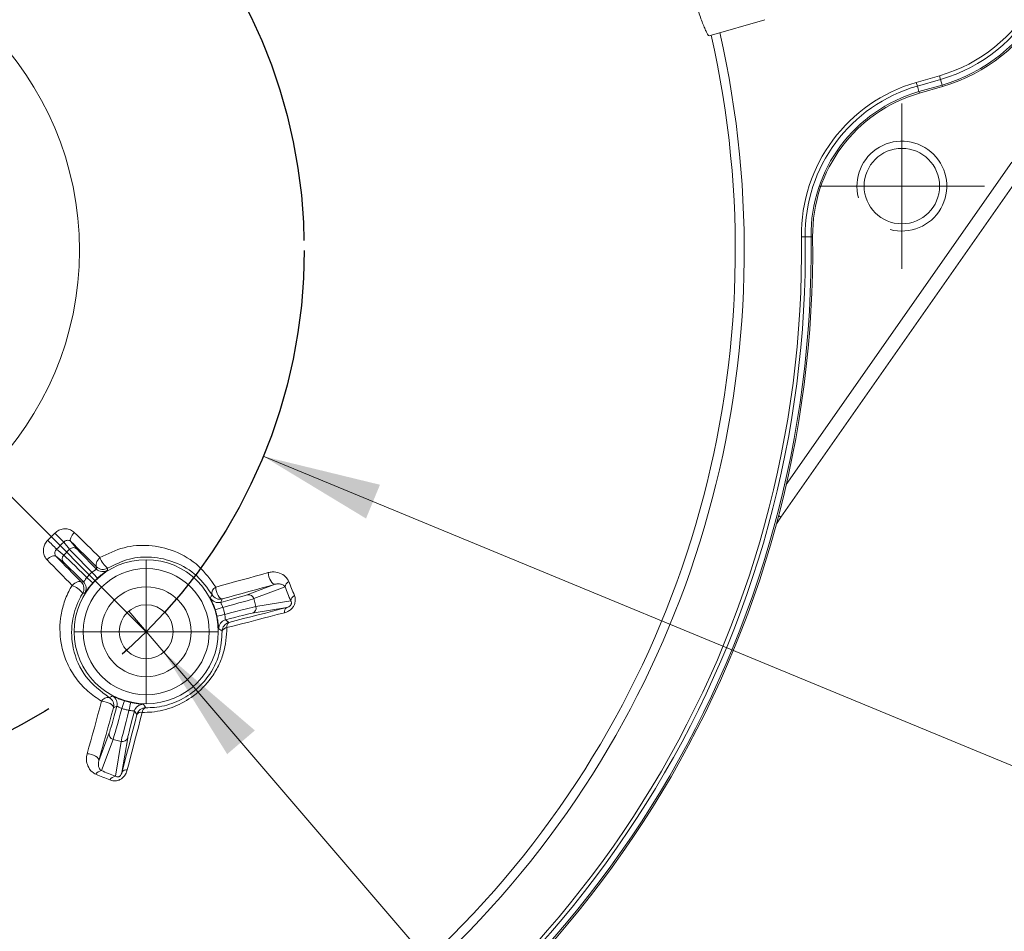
# Model space of a CAD drawing. Header units: millimetres. Extents: x 15 to 415, y 5 to 292.
# Tile 11 of 25: x 87 to 114, y 208 to 233. Entities that reach past the tile are written whole.
import ezdxf

# ---------------------------------------------------------------- set-up
doc = ezdxf.new("R2010")
doc.units = ezdxf.units.MM
doc.linetypes.add('CENTERX2', pattern=[20.32, 12.7, -2.54, 2.54, -2.54])
doc.styles.add('SLDTEXTSTYLE1', font='TXT', dxfattribs={"width": 0.75})
doc.dimstyles.new('SLDDIMSTYLE0', dxfattribs={"dimtxt": 3.5, "dimasz": 3.302, "dimexe": 0, "dimexo": 0.0625, "dimgap": 0.875, "dimtad": 0, "dimtih": 1, "dimtoh": 1, "dimdec": 4, "dimlfac": 2, "dimzin": 12, "dimdsep": 46, "dimtxsty": 'SLDTEXTSTYLE1', "dimsah": 1, "dimcen": 0.09, "dimazin": 3, "dimtfac": 1, "dimtofl": 0, "dimtmove": 0, "dimatfit": 3, "dimfxl": 0, "dimfrac": 2, "dimtolj": 1, "dimtzin": 12, "dimarcsym": 0})
doc.dimstyles.new('SLDDIMSTYLE1', dxfattribs={"dimtxt": 3.5, "dimasz": 3.302, "dimexe": 0, "dimexo": 0.0625, "dimgap": 0.875, "dimtad": 0, "dimtih": 1, "dimtoh": 1, "dimlfac": 2, "dimrnd": 1e-09, "dimzin": 12, "dimdsep": 46, "dimtxsty": 'SLDTEXTSTYLE1', "dimblk1": 'NONE', "dimsah": 1, "dimcen": 0, "dimadec": 0, "dimazin": 3, "dimtfac": 1, "dimtmove": 0, "dimatfit": 3, "dimldrblk": 'NONE', "dimfxl": 0, "dimfrac": 2, "dimtolj": 1, "dimtzin": 12, "dimarcsym": 0})
doc.dimstyles.new('SLDDIMSTYLE2', dxfattribs={"dimtxt": 3.5, "dimasz": 3.302, "dimexe": 0, "dimexo": 0.0625, "dimgap": 0.875, "dimtad": 0, "dimtih": 1, "dimtoh": 1, "dimlfac": 2, "dimrnd": 1e-09, "dimzin": 12, "dimdsep": 46, "dimtxsty": 'SLDTEXTSTYLE1', "dimsah": 1, "dimcen": 0, "dimadec": 0, "dimazin": 3, "dimtfac": 1, "dimtofl": 0, "dimtmove": 0, "dimatfit": 3, "dimfxl": 0, "dimfrac": 2, "dimtolj": 1, "dimtzin": 12, "dimarcsym": 0})

# ---------------------------------------------------------------- blocks, each defined once
blk = doc.blocks.new('_D')
at = {"color": 7, "linetype": 'Continuous', "lineweight": 0}
for p, q in [((79.888, 227.865), (79.888, 265.51)), ((91.202, 238.178), (107.215, 254.191))]:
    blk.add_line(p, q, dxfattribs=at)
for start, end in [(74.4106, 90), (45, 62.8886)]:
    blk.add_arc((79.888, 226.865), 37.645, start, end, dxfattribs=at)
for points in [[(79.888, 264.51), (83.165, 263.858), (83.209, 264.873)], [(106.507, 253.484), (104.416, 256.089), (103.73, 255.34)]]:
    blk.add_solid(points, dxfattribs=at)
at = {"color": 7, "linetype": 'Continuous', "lineweight": 0, "insert": (90.005, 263.687), "char_height": 3.5, "attachment_point": 1, "style": 'SLDTEXTSTYLE1'}
blk.add_mtext('45°', dxfattribs=at)
blk = doc.blocks.new('_D_1')
at = {"color": 7, "linetype": 'Continuous', "lineweight": 0}
for p, q in [((90.007, 216.827), (90.983, 215.689)), ((90.983, 215.689), (108.361, 195.426)), ((108.361, 195.426), (126.384, 195.426))]:
    blk.add_line(p, q, dxfattribs=at)
blk.add_solid([(90.983, 215.689), (92.747, 212.852), (93.518, 213.513)], dxfattribs=at)
at = {"color": 7, "linetype": 'Continuous', "lineweight": 0, "char_height": 3.5, "attachment_point": 1, "style": 'SLDTEXTSTYLE1'}
for s, insert in [('(x4) M', (109.949, 199.938)), ('3', (123.798, 199.938))]:
    blk.add_mtext(s, dxfattribs=dict(at, insert=insert))
blk = doc.blocks.new('_NONE')
blk = doc.blocks.new('_D_2')
at = {"color": 7, "linetype": 'Continuous', "lineweight": 0}
for p, q in [((93.752, 221.137), (115.135, 212.303)), ((115.135, 212.303), (127.173, 212.303))]:
    blk.add_line(p, q, dxfattribs=at)
blk.add_solid([(93.752, 221.137), (96.61, 219.407), (96.998, 220.346)], dxfattribs=at)
at = {"color": 7, "linetype": 'Continuous', "lineweight": 0, "char_height": 3.5, "attachment_point": 1, "style": 'SLDTEXTSTYLE1'}
for s, insert in [('%%c', (116.723, 216.815)), ('60', (122.001, 216.868))]:
    blk.add_mtext(s, dxfattribs=dict(at, insert=insert))
blk = doc.blocks.new('SW_CENTERMARKSYMBOL_5')
at = {"color": 0, "linetype": 'Continuous', "lineweight": 0}
for p, q in [((0, 1.25), (0, 2)), ((0, 0), (0, 1.25)), ((-1.25, 0), (-2, 0)), ((0, 0), (-1.25, 0)), ((0, 0), (0, -1.25)), ((0, 0), (1.25, 0)), ((1.25, 0), (2, 0)), ((0, -1.25), (0, -2))]:
    blk.add_line(p, q, dxfattribs=at)
blk = doc.blocks.new('SW_CENTERMARKSYMBOL_10')
at = {"color": 0, "linetype": 'Continuous', "lineweight": 0}
for p, q in [((0, 1.25), (0, 2.3)), ((0, 0), (0, 1.25)), ((-1.25, 0), (-2.3, 0)), ((0, 0), (-1.25, 0)), ((0, 0), (0, -1.25)), ((0, 0), (1.25, 0)), ((1.25, 0), (2.3, 0)), ((0, -1.25), (0, -2.3))]:
    blk.add_line(p, q, dxfattribs=at)

msp = doc.modelspace()

# ---------------------------------------------------------------- linework, layer by layer
at = {"color": 7, "linetype": 'Continuous', "lineweight": 15}
for p, q in [((106.153758, 232.83577), (107.704573, 233.28046)), ((111.919354, 231.536796), (112.565293, 231.722016)), ((111.948589, 231.434839), (111.919354, 231.536796)), ((112.594528, 231.620059), (111.948589, 231.434839)), ((112.594528, 231.620059), (112.565293, 231.722016)), ((112.639218, 231.464207), (112.594528, 231.620059)), ((111.993279, 231.278987), (111.948589, 231.434839)), ((111.993279, 231.278987), (112.639218, 231.464207)), ((112.005389, 231.236755), (111.993279, 231.278987)), ((112.651328, 231.421975), (112.005389, 231.236755)), ((112.651328, 231.421975), (112.639218, 231.464207)), ((108.301956, 220.354244), (114.576583, 229.31534)), ((114.904244, 229.08591), (108.152245, 219.443055)), ((108.829797, 227.239783), (108.72374, 227.238409)), ((108.991916, 227.241884), (108.829797, 227.239783)), ((109.035846, 227.242453), (108.991916, 227.241884)), ((108.152245, 219.443055), (108.029403, 219.262057)), ((88.362851, 218.552592), (88.199753, 218.751529)), ((88.397023, 218.769267), (88.573356, 218.554187)), ((88.198825, 218.179657), (87.983745, 218.35599)), ((88.001484, 218.553259), (88.200421, 218.390161)), ((88.200421, 218.390161), (88.362851, 218.552592)), ((89.108201, 218.002072), (89.115343, 218.063461)), ((88.689551, 217.637669), (88.750941, 217.644812)), ((93.307033, 217.285802), (94.083249, 217.57839)), ((94.357989, 217.5069), (93.488537, 217.179169)), ((92.608482, 217.170009), (92.567785, 217.075079)), ((93.488537, 217.179169), (93.547991, 216.957284)), ((93.547991, 216.957284), (94.515466, 217.116522)), ((94.406633, 216.932605), (93.44412, 216.774184)), ((89.174623, 212.669763), (89.46721, 213.44598)), ((89.573844, 213.264475), (89.246113, 212.395023)), ((89.795728, 213.205022), (89.573844, 213.264475)), ((89.636491, 212.237547), (89.795728, 213.205022)), ((89.978828, 213.308892), (89.820408, 212.34638))]:
    msp.add_line(p, q, dxfattribs=at)
at = {"color": 7, "linetype": 'CENTERX2'}
msp.add_line((90.494895, 216.258117), (79.888294, 226.864719), dxfattribs=at)
at = {"color": 8, "linetype": 'Continuous', "lineweight": 15}
msp.add_line((108.089254, 219.487162), (108.152245, 219.443055), dxfattribs=at)
at = {"color": 7, "linetype": 'Continuous', "lineweight": 15, "flags": 128}
for points in [[(88.494089, 219.018666), (88.462363, 218.983107), (88.434727, 218.946187), (88.412195, 218.909261), (88.395594, 218.873684), (88.385535, 218.840762), (88.382386, 218.811705), (88.386262, 218.787578), (88.397023, 218.769267)], [(88.494089, 219.018666), (88.583824, 218.930425), (88.673343, 218.842416), (88.762646, 218.754639), (88.851729, 218.667098), (88.940591, 218.579795), (89.029228, 218.492731), (89.117638, 218.405911), (89.20582, 218.319335)], [(89.115343, 218.063461), (89.026345, 218.150839), (88.937116, 218.238463), (88.847658, 218.326333), (88.757974, 218.414444), (88.668066, 218.502796), (88.577937, 218.591385), (88.487588, 218.68021), (88.397023, 218.769267)], [(87.983745, 218.35599), (87.965435, 218.36675), (87.941308, 218.370627), (87.91225, 218.367478), (87.879329, 218.357418), (87.843752, 218.340818), (87.806825, 218.318286), (87.769905, 218.29065), (87.734347, 218.258923)], [(87.983745, 218.35599), (88.072803, 218.265424), (88.161627, 218.175076), (88.250217, 218.084946), (88.338568, 217.995038), (88.42668, 217.905354), (88.514549, 217.815896), (88.602174, 217.726667), (88.689551, 217.637669)], [(88.433678, 217.547193), (88.347102, 217.635374), (88.260281, 217.723785), (88.173218, 217.812422), (88.085915, 217.901283), (87.998374, 217.990366), (87.910597, 218.079669), (87.822587, 218.169189), (87.734347, 218.258923)], [(89.20582, 218.319335), (89.174259, 218.283614), (89.147024, 218.246299), (89.125115, 218.208761), (89.109336, 218.172377), (89.100265, 218.138484), (89.098237, 218.108325), (89.103325, 218.083008), (89.115343, 218.063461)], [(92.427682, 217.498181), (92.61297, 217.549361), (92.797534, 217.600378), (92.981359, 217.651226), (93.164431, 217.701903), (93.346737, 217.752404), (93.528263, 217.802725), (93.708995, 217.852864), (93.888919, 217.902815)], [(93.888919, 217.902815), (93.895163, 217.842936), (93.909289, 217.781581), (93.930397, 217.722669), (93.957137, 217.669966), (93.9878, 217.626837), (94.020429, 217.596039), (94.052937, 217.579538), (94.083249, 217.57839)], [(88.689551, 217.637669), (88.670005, 217.649687), (88.644688, 217.654776), (88.614529, 217.652747), (88.580635, 217.643677), (88.544252, 217.627897), (88.506714, 217.605988), (88.469399, 217.578753), (88.433678, 217.547193)], [(94.083249, 217.57839), (93.901659, 217.527976), (93.719254, 217.477373), (93.536047, 217.426586), (93.352053, 217.375617), (93.167286, 217.324471), (92.981759, 217.273152), (92.795486, 217.221663), (92.608482, 217.170009)], [(92.427682, 217.498181), (92.43516, 217.438643), (92.449578, 217.377369), (92.470015, 217.318272), (92.495165, 217.265129), (92.523422, 217.221333), (92.55298, 217.189684), (92.58195, 217.172204), (92.608482, 217.170009)], [(94.337538, 216.784496), (94.141357, 216.733959), (93.944111, 216.6831), (93.745819, 216.631925), (93.546501, 216.580437), (93.346177, 216.528643), (93.144868, 216.476547), (92.942592, 216.424155), (92.739372, 216.371471)], [(92.793668, 216.515756), (92.998771, 216.568927), (93.202919, 216.621805), (93.406092, 216.674383), (93.608271, 216.726657), (93.809434, 216.778621), (94.009562, 216.830271), (94.208635, 216.8816), (94.406633, 216.932605)], [(92.698552, 216.587053), (92.779322, 216.52666), (92.793668, 216.515756)], [(88.850198, 212.864093), (88.900149, 213.044018), (88.950287, 213.22475), (89.000609, 213.406275), (89.05111, 213.588581), (89.101786, 213.771654), (89.152635, 213.955478), (89.203651, 214.140042), (89.254832, 214.325331)], [(89.583004, 214.14453), (89.580809, 214.171063), (89.563328, 214.200033), (89.531679, 214.229591), (89.487884, 214.257847), (89.43474, 214.282997), (89.375644, 214.303434), (89.314369, 214.317853), (89.254832, 214.325331)], [(89.583004, 214.14453), (89.531349, 213.957526), (89.47986, 213.771253), (89.428541, 213.585727), (89.377395, 213.400959), (89.326427, 213.216965), (89.275639, 213.033759), (89.225037, 212.851354), (89.174623, 212.669763)], [(89.677934, 214.185227), (89.585247, 214.145474), (89.583004, 214.14453)], [(89.820408, 212.34638), (89.871412, 212.544377), (89.922742, 212.74345), (89.974391, 212.943578), (90.026355, 213.144742), (90.078629, 213.34692), (90.131208, 213.550094), (90.184085, 213.754242), (90.237257, 213.959344)], [(90.381542, 214.013641), (90.328858, 213.81042), (90.276466, 213.608145), (90.22437, 213.406835), (90.172575, 213.206512), (90.121088, 213.007194), (90.069912, 212.808902), (90.019053, 212.611655), (89.968517, 212.415474)], [(90.237257, 213.959344), (90.176324, 214.040436), (90.16596, 214.054461)], [(89.174623, 212.669763), (89.173474, 212.700075), (89.156974, 212.732584), (89.126175, 212.765212), (89.083046, 212.795876), (89.030343, 212.822615), (88.971432, 212.843723), (88.910077, 212.85785), (88.850198, 212.864093)]]:
    msp.add_lwpolyline(points, dxfattribs=at)
at = {"color": 7, "linetype": 'CENTERX2'}
msp.add_circle((79.888294, 226.864719), 15, dxfattribs=at)
at = {"color": 7, "linetype": 'Continuous', "lineweight": 15}
for centre, radius in [((79.888294, 226.864719), 8.75), ((111.51821, 228.652355), 1.05), ((90.494895, 216.258117), 2.004288), ((90.494895, 216.258117), 1.754326), ((90.494895, 216.258117), 1.25), ((90.494895, 216.258117), 0.75)]:
    msp.add_circle(centre, radius, dxfattribs=at)
for centre, radius, start, end in [((111.369614, 235.891842), 4.65, 286, 106), ((111.369614, 235.891842), 4.606066, 286, 106), ((111.369614, 235.891842), 4.443934, 286, 106), ((111.369614, 235.891842), 4.337868, 286, 106), ((79.888294, 226.864719), 27.245412, 259.1560229, 12.8439771), ((79.888294, 226.864719), 26.995455, 259.1852753, 12.8147247), ((113.135502, 227.295582), 4.412132, 106, 180.7424767), ((113.135502, 227.295582), 4.306066, 106, 180.7424767), ((113.135502, 227.295582), 4.143934, 106, 180.7424767), ((113.135502, 227.295582), 4.1, 106, 180.7424767), ((79.888294, 226.864719), 28.837868, 297.0022365, 0.7424767), ((79.888294, 226.864719), 28.943934, 297.0022365, 0.7424767), ((79.888294, 226.864719), 29.106066, 297.0022365, 0.7424767), ((79.888294, 226.864719), 29.15, 297.0022365, 0.7424767), ((-18.514737, 325.26775), 150.426453, 314.94709014, 315.05290986), ((105.066429, 235.991206), 24.118276, 224.7939337, 225.6265848), ((70.761807, 201.686583), 24.118276, 44.3734152, 45.2060663), ((-19.251786, 326.004798), 151.81929, 314.94709014, 315.05290986), ((88.305636, 218.284106), 0.149393, 134.772217, 224.3594119), ((88.468907, 218.447376), 0.149393, 45.6405881, 135.227783), ((89.292106, 218.240318), 0.250047, 225.015234, 301.2355773), ((89.885946, 218.594882), 0.733824, 202.0548845, 230.7619207), ((79.011601, 208.737176), 13.552425, 41.6555944, 42.6146719), ((89.284963, 218.178929), 0.250047, 225.0155464, 302.1932727), ((95.439485, 217.632064), 6.03063, 176.2497041, 176.8131052), ((88.158131, 216.867067), 0.733824, 39.2380793, 67.9451155), ((88.512695, 217.460907), 0.250047, 328.7644227, 44.984766), ((88.574083, 217.46805), 0.250047, 327.8067273, 44.9844536), ((98.015836, 227.741411), 13.552425, 227.3853281, 228.3444056), ((94.557772, 217.478959), 0.201727, 118.708815, 172.0385043), ((161.837475, 244.500747), 72.678393, 201.8029116, 202.1347621), ((161.321279, 244.402085), 72.011619, 201.8029116, 202.1347621), ((89.120675, 211.318033), 6.026116, 93.1866838, 93.7505069), ((92.515111, 217.326317), 0.192824, 116.9631245, 191.207343), ((92.543829, 217.411552), 0.250046, 209.3905133, 284.9849669), ((93.344082, 217.141077), 0.149393, 14.772217, 104.3594119), ((94.716953, 217.092567), 0.202906, 119.5437074, 173.2201181), ((92.503134, 217.316623), 0.250047, 207.8067273, 284.9844536), ((96.679249, 204.003144), 13.552425, 107.3853281, 108.3444056), ((89.723217, 229.963412), 13.552425, 281.6555944, 282.6146719), ((93.403844, 216.918045), 0.149393, 285.6405881, 15.227783), ((94.482817, 216.806893), 0.146995, 121.2167666, 188.7642294), ((92.763334, 216.345544), 0.250047, 105.0155464, 182.1932727), ((92.858448, 216.274247), 0.250046, 105.0149593, 180.377617), ((92.877476, 216.401859), 0.141408, 126.3464875, 192.4094002), ((92.748171, 216.223642), 0.148091, 93.4066172, 160.6957023), ((89.426696, 214.237901), 0.192824, 78.792657, 153.0368755), ((89.341461, 214.209184), 0.250046, 345.0150331, 60.6094867), ((89.43639, 214.249878), 0.250047, 345.0155464, 62.1932727), ((102.749868, 210.073763), 13.552425, 161.6555944, 162.6146719), ((76.7896, 217.029796), 13.552425, 347.3853281, 348.3444056), ((90.407469, 213.989678), 0.250047, 87.8067273, 164.9844536), ((90.478766, 213.894565), 0.250046, 89.622383, 164.9850407), ((90.351154, 213.875536), 0.141408, 77.5905998, 143.6535125), ((90.52937, 214.004841), 0.148091, 109.3042977, 176.5933828), ((89.611936, 213.40893), 0.149393, 165.6405881, 255.227783), ((89.834967, 213.349169), 0.149393, 254.772217, 344.3594119), ((89.274053, 212.19524), 0.201727, 97.9614957, 151.291185), ((62.252266, 144.915537), 72.678393, 67.8652379, 68.1970884), ((89.946119, 212.270196), 0.146995, 81.2357706, 148.7832334), ((62.350927, 145.431733), 72.011619, 67.8652379, 68.1970884), ((89.660445, 212.03606), 0.202906, 96.7798819, 150.4562926)]:
    msp.add_arc(centre, radius, start, end, dxfattribs=at)
at = {"color": 7, "linetype": 'Continuous', "lineweight": 0}
msp.add_arc((111.51821, 228.652355), 1.25, 255, 195, dxfattribs=at)
at = {"color": 7, "linetype": 'Continuous', "lineweight": 15}
for centre, major_axis, ratio, start_param, end_param in [((88.894963, 217.691975), (-0.707107, 0.707107), 0.014836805, 4.805065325, 6.108652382), ((89.061037, 217.85805), (-0.707107, 0.707107), 0.014836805, 0.174532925, 1.478119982), ((89.167087, 217.964099), (0.601041, -0.601041), 0.017455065, 3.316125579, 4.631725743), ((88.788913, 217.585925), (-0.601041, 0.601041), 0.017455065, 4.793052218, 6.108652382), ((92.497802, 217.071637), (0.821037, 0.219996), 0.017455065, 4.793052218, 6.108652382), ((92.536619, 216.92677), (0.965926, 0.258819), 0.014836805, 4.805065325, 6.108652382), ((92.597407, 216.699909), (0.965926, 0.258819), 0.014836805, 0.174532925, 1.478119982), ((92.636223, 216.555042), (0.821037, 0.219996), 0.017455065, 0.174532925, 1.49013309), ((89.681376, 214.25521), (0.219996, 0.821037), 0.017455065, 3.316125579, 4.631725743), ((89.826242, 214.216393), (0.258819, 0.965926), 0.014836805, 3.316125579, 4.619712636), ((90.053104, 214.155606), (0.258819, 0.965926), 0.014836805, 1.663472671, 2.967059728), ((90.197971, 214.116789), (0.219996, 0.821037), 0.017455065, 1.651459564, 2.967059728)]:
    msp.add_ellipse(centre, major_axis=major_axis, ratio=ratio, start_param=start_param, end_param=end_param, dxfattribs=at)
for points, knots in [([(106.153758, 232.83577), (106.146313, 232.83828), (106.131486, 232.843278), (106.093748, 232.90594), (106.04676, 233.005182), (105.99169, 233.139266), (105.931276, 233.300521), (105.867656, 233.482544), (105.802806, 233.679402), (105.728153, 233.917054), (105.676711, 234.094263), (105.646388, 234.198719)], [0, 0, 0, 0, 0.117880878, 0.2347549, 0.349035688, 0.45963913, 0.566026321, 0.668229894, 0.766769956, 0.862522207, 1, 1, 1, 1]), ([(87.951007, 218.998456), (87.968305, 219.01414), (88.019166, 219.060256), (88.124763, 219.110953), (88.259455, 219.127689), (88.392091, 219.099363), (88.460095, 219.04556), (88.494089, 219.018666)], [0, 0, 0, 0, 0.110726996, 0.325578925, 0.548130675, 0.774117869, 1, 1, 1, 1]), ([(87.734347, 218.258923), (87.714547, 218.282475), (87.668054, 218.337778), (87.630896, 218.44851), (87.631001, 218.576023), (87.670428, 218.701365), (87.726507, 218.768451), (87.754557, 218.802005)], [0, 0, 0, 0, 0.1611650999, 0.3784473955, 0.5882050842, 0.7940301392, 1, 1, 1, 1]), ([(88.397023, 218.769267), (88.385123, 218.778329), (88.361629, 218.79622), (88.314742, 218.804199), (88.265861, 218.796127), (88.225832, 218.775663), (88.206267, 218.757557), (88.199753, 218.751529)], [0, 0, 0, 0, 0.242745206, 0.479241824, 0.699855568, 0.900067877, 1, 1, 1, 1]), ([(89.20582, 218.319335), (89.42719, 218.427215), (89.869075, 218.642559), (90.59744, 218.686146), (91.321563, 218.519564), (91.982641, 218.124147), (92.282335, 217.702616), (92.427682, 217.498181)], [0, 0, 0, 0, 0.179291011, 0.357888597, 0.555305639, 0.784330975, 1, 1, 1, 1]), ([(88.001484, 218.553259), (87.990625, 218.540559), (87.96836, 218.514516), (87.952175, 218.468212), (87.950081, 218.422362), (87.961442, 218.383459), (87.977041, 218.364247), (87.983745, 218.35599)], [0, 0, 0, 0, 0.187245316, 0.383937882, 0.596494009, 0.826580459, 1, 1, 1, 1]), ([(92.325964, 217.288839), (92.194669, 217.472977), (91.924301, 217.85216), (91.329913, 218.207334), (90.678248, 218.357249), (90.022644, 218.319035), (89.621577, 218.123788), (89.42177, 218.026517)], [0, 0, 0, 0, 0.2182527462, 0.4494347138, 0.6472003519, 0.8242392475, 1, 1, 1, 1]), ([(88.985153, 217.913042), (88.997996, 217.923167), (89.024196, 217.943822), (89.059183, 217.966112), (89.087791, 217.983127), (89.108035, 217.994957), (89.108146, 217.999733), (89.108201, 218.002072)], [0, 0, 0, 0, 0.208984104, 0.426344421, 0.585027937, 0.796855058, 1, 1, 1, 1]), ([(89.418182, 217.967326), (89.415217, 217.964613), (89.409205, 217.95911), (89.365326, 217.928434), (89.302992, 217.882817), (89.226208, 217.823449), (89.166354, 217.770486), (89.137344, 217.744816)], [0, 0, 0, 0, 0.213834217, 0.43368206, 0.592451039, 0.802469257, 1, 1, 1, 1]), ([(93.888919, 217.902815), (93.925484, 217.910297), (94.035171, 217.932741), (94.206731, 217.901778), (94.372139, 217.810451), (94.433588, 217.703412), (94.460871, 217.655889)], [0, 0, 0, 0, 0.1527015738, 0.4580776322, 0.7593950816, 1, 1, 1, 1]), ([(89.254832, 214.325331), (89.121189, 214.413677), (88.849731, 214.593128), (88.530476, 214.95481), (88.284311, 215.374087), (88.101621, 215.921833), (88.071273, 216.494979), (88.187408, 217.032667), (88.312502, 217.339999), (88.410044, 217.506783), (88.433678, 217.547193)], [0, 0, 0, 0, 0.137746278, 0.279792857, 0.41255371, 0.549731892, 0.756742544, 0.859339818, 0.965919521, 1, 1, 1, 1]), ([(88.750941, 217.644812), (88.753022, 217.644705), (88.757504, 217.644474), (88.768224, 217.662359), (88.784238, 217.689395), (88.806376, 217.724939), (88.828435, 217.753121), (88.839971, 217.76786)], [0, 0, 0, 0, 0.183191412, 0.394463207, 0.543385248, 0.761209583, 1, 1, 1, 1]), ([(89.008196, 217.615669), (89.005499, 217.612705), (88.975803, 217.580068), (88.920305, 217.514969), (88.863023, 217.440477), (88.820235, 217.381503), (88.792878, 217.342433), (88.787976, 217.33725), (88.785687, 217.334831)], [0, 0, 0, 0, 0.020546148, 0.226214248, 0.437662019, 0.587416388, 0.807348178, 1, 1, 1, 1]), ([(94.357989, 217.5069), (94.343041, 217.523436), (94.307724, 217.562506), (94.230217, 217.587452), (94.152583, 217.594398), (94.100041, 217.582267), (94.083249, 217.57839)], [0, 0, 0, 0, 0.227770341, 0.538138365, 0.852397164, 1, 1, 1, 1]), ([(88.726495, 217.331243), (88.70521, 217.294858), (88.572923, 217.06872), (88.478598, 216.783019), (88.403694, 216.300796), (88.436806, 215.714278), (88.769931, 214.950481), (89.229609, 214.603901), (89.464173, 214.427048)], [0, 0, 0, 0, 0.033375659, 0.207433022, 0.239074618, 0.445790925, 0.717198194, 1, 1, 1, 1]), ([(92.281961, 217.199978), (92.283568, 217.203163), (92.291604, 217.219084), (92.306386, 217.248704), (92.319282, 217.275141), (92.325964, 217.288839)], [0, 0, 0, 0, 0.107507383, 0.537536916, 1, 1, 1, 1]), ([(94.616902, 217.269092), (94.629218, 217.22877), (94.648961, 217.164135), (94.637404, 217.059682), (94.604054, 216.973969), (94.543753, 216.894522), (94.452846, 216.823103), (94.379731, 216.798623), (94.337538, 216.784496)], [0, 0, 0, 0, 0.219142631, 0.351283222, 0.486944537, 0.622355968, 0.782072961, 1, 1, 1, 1]), ([(92.413919, 216.86686), (92.412701, 216.870678), (92.399285, 216.912714), (92.370657, 216.993327), (92.334786, 217.08018), (92.305106, 217.146723), (92.284949, 217.189949), (92.282912, 217.196786), (92.281961, 217.199978)], [0, 0, 0, 0, 0.020546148, 0.226214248, 0.437662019, 0.587416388, 0.807348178, 1, 1, 1, 1]), ([(92.567785, 217.075079), (92.566652, 217.07333), (92.564212, 217.069564), (92.57434, 217.051337), (92.589747, 217.023951), (92.609459, 216.987007), (92.622837, 216.953812), (92.629833, 216.936452)], [0, 0, 0, 0, 0.183191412, 0.394463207, 0.543385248, 0.761209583, 1, 1, 1, 1]), ([(94.406633, 216.932605), (94.424923, 216.937942), (94.454025, 216.946433), (94.491068, 216.970541), (94.511166, 216.991691), (94.521669, 217.006771), (94.529555, 217.023444), (94.535691, 217.046706), (94.534548, 217.075302), (94.52624, 217.098825), (94.518315, 217.111841), (94.515466, 217.116522)], [0, 0, 0, 0, 0.266540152, 0.424107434, 0.478378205, 0.5288208, 0.573995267, 0.628583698, 0.747526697, 0.909213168, 1, 1, 1, 1]), ([(92.51347, 216.335974), (92.512603, 216.339898), (92.510844, 216.347856), (92.506217, 216.401195), (92.497879, 216.477986), (92.484856, 216.574166), (92.468916, 216.652483), (92.46119, 216.690442)], [0, 0, 0, 0, 0.213834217, 0.43368206, 0.592451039, 0.802469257, 1, 1, 1, 1]), ([(92.682973, 216.73813), (92.68532, 216.721946), (92.690109, 216.688927), (92.691918, 216.647483), (92.69235, 216.6142), (92.692473, 216.590753), (92.696554, 216.588269), (92.698552, 216.587053)], [0, 0, 0, 0, 0.208984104, 0.426344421, 0.585027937, 0.796855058, 1, 1, 1, 1]), ([(92.739372, 216.371471), (92.723414, 216.132978), (92.699542, 215.776199), (92.50895, 215.303263), (92.258575, 214.88355), (91.843419, 214.461362), (91.26152, 214.141982), (90.763601, 214.020994), (90.471764, 214.015377), (90.381542, 214.013641)], [0, 0, 0, 0, 0.2019390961, 0.3020960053, 0.4059790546, 0.5844567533, 0.7488533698, 0.9223571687, 1, 1, 1, 1]), ([(90.480414, 214.144605), (90.561774, 214.146081), (90.82357, 214.150829), (91.271889, 214.258533), (91.799889, 214.547222), (92.25733, 215.014019), (92.564922, 215.630617), (92.59388, 216.058125), (92.608407, 216.272599)], [0, 0, 0, 0, 0.078668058, 0.253132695, 0.416791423, 0.59367347, 0.796153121, 1, 1, 1, 1]), ([(92.608407, 216.272599), (92.606454, 216.273928), (92.592807, 216.283213), (92.561351, 216.304449), (92.53146, 216.32413), (92.51347, 216.335974)], [0, 0, 0, 0, 0.062353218, 0.435697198, 1, 1, 1, 1]), ([(89.464173, 214.427048), (89.465886, 214.42788), (89.480336, 214.434897), (89.509958, 214.449411), (89.537864, 214.46343), (89.553034, 214.471051)], [0, 0, 0, 0, 0.057819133, 0.487848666, 1, 1, 1, 1]), ([(89.553034, 214.471051), (89.556866, 214.469841), (89.564638, 214.467385), (89.613143, 214.444723), (89.683816, 214.413548), (89.773622, 214.376736), (89.849416, 214.351382), (89.886152, 214.339093)], [0, 0, 0, 0, 0.213834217, 0.43368206, 0.592451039, 0.802469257, 1, 1, 1, 1]), ([(90.062571, 214.291822), (90.066486, 214.290969), (90.109599, 214.281569), (90.193725, 214.266055), (90.286878, 214.253694), (90.359345, 214.246126), (90.406859, 214.241969), (90.413798, 214.240315), (90.417038, 214.239542)], [0, 0, 0, 0, 0.020546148, 0.226214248, 0.437662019, 0.587416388, 0.807348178, 1, 1, 1, 1]), ([(90.417038, 214.239542), (90.418992, 214.236558), (90.428763, 214.221639), (90.449795, 214.189832), (90.469074, 214.161356), (90.480414, 214.144605)], [0, 0, 0, 0, 0.093335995, 0.466679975, 1, 1, 1, 1]), ([(89.81656, 214.123179), (89.80137, 214.129239), (89.770381, 214.141602), (89.733584, 214.160757), (89.704545, 214.177024), (89.684178, 214.188641), (89.679986, 214.186349), (89.677934, 214.185227)], [0, 0, 0, 0, 0.208984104, 0.426344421, 0.585027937, 0.796855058, 1, 1, 1, 1]), ([(90.16596, 214.054461), (90.165012, 214.056317), (90.162971, 214.060313), (90.142122, 214.060655), (90.110701, 214.061006), (90.06885, 214.062406), (90.033414, 214.067418), (90.014882, 214.070039)], [0, 0, 0, 0, 0.183191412, 0.394463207, 0.543385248, 0.761209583, 1, 1, 1, 1]), ([(89.097124, 212.292142), (89.05968, 212.312184), (88.958935, 212.36611), (88.867405, 212.50916), (88.820334, 212.686679), (88.840517, 212.806582), (88.850198, 212.864093)], [0, 0, 0, 0, 0.18604194, 0.500559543, 0.760443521, 1, 1, 1, 1]), ([(89.174623, 212.669763), (89.169303, 212.643218), (89.157901, 212.586329), (89.170021, 212.50553), (89.195724, 212.437632), (89.233037, 212.40608), (89.246113, 212.395023)], [0, 0, 0, 0, 0.235632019, 0.504998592, 0.826532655, 1, 1, 1, 1]), ([(89.968517, 212.415474), (89.955721, 212.37662), (89.932267, 212.305399), (89.864676, 212.215423), (89.782545, 212.150374), (89.688845, 212.113295), (89.582059, 212.105117), (89.519094, 212.125002), (89.483921, 212.13611)], [0, 0, 0, 0, 0.201025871, 0.368482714, 0.501155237, 0.654597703, 0.807054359, 1, 1, 1, 1]), ([(89.636491, 212.237547), (89.648486, 212.230719), (89.666577, 212.220422), (89.695947, 212.217409), (89.714555, 212.219585), (89.727899, 212.222881), (89.740502, 212.22856), (89.752636, 212.235613), (89.764091, 212.244226), (89.785005, 212.265158), (89.807196, 212.300918), (89.815479, 212.32942), (89.820408, 212.34638)], [0, 0, 0, 0, 0.224955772, 0.339261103, 0.366570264, 0.421036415, 0.465919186, 0.479787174, 0.536115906, 0.583956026, 0.752443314, 1, 1, 1, 1])]:
    msp.add_open_spline(points, degree=3, knots=knots, dxfattribs=at)
for points in [[(88.839971, 217.76786), (88.863508, 217.792717), (88.910582, 217.842431), (88.960296, 217.889505), (88.985153, 217.913042)], [(89.137344, 217.744816), (89.115085, 217.724025), (89.070568, 217.682444), (89.028987, 217.637927), (89.008196, 217.615669)], [(92.46119, 216.690442), (92.454314, 216.720114), (92.440563, 216.779457), (92.4228, 216.837726), (92.413919, 216.86686)], [(92.629833, 216.936452), (92.639591, 216.90364), (92.659108, 216.838016), (92.675018, 216.771426), (92.682973, 216.73813)], [(89.886152, 214.339093), (89.915287, 214.330212), (89.973555, 214.31245), (90.032899, 214.298698), (90.062571, 214.291822)], [(90.014882, 214.070039), (89.981587, 214.077994), (89.914996, 214.093905), (89.849372, 214.113421), (89.81656, 214.123179)]]:
    msp.add_open_spline(points, degree=3, dxfattribs=at)

# ---------------------------------------------------------------- block references
at = {"color": 7, "linetype": 'Continuous', "lineweight": 0}
for name, p in [('SW_CENTERMARKSYMBOL_10', (111.51821, 228.652355)), ('SW_CENTERMARKSYMBOL_5', (90.494895, 216.258117))]:
    msp.add_blockref(name, p, dxfattribs=at)

# ---------------------------------------------------------------- dimensions: what is measured, and where the dimension line sits
dim = msp.add_angular_dim_2l(base=(102.045152, 257.29876), line1=((90.494895, 237.471321), (79.888294, 226.864719)), line2=((79.888294, 193.202239), (79.888294, 226.864719)), dimstyle='SLDDIMSTYLE0', dxfattribs=at)
dim.commit()
dim.dimension.update_dxf_attribs({"geometry": '_D', "text_midpoint": (93.524569, 261.95331), "dimtype": 162})
dim = msp.add_diameter_dim_2p(p1=(66.024831, 232.592232), p2=(93.751756, 221.137205), dimstyle='SLDDIMSTYLE2', dxfattribs=at)
dim.commit()
dim.dimension.update_dxf_attribs({"geometry": '_D_2', "text_midpoint": (121.947862, 215.107837), "dimtype": 163})
dim = msp.add_diameter_dim_2p(p1=(90.006638, 216.827419), p2=(90.983152, 215.688815), text='(x4) M<>', dimstyle='SLDDIMSTYLE1', override={"dimpost": '<>'}, dxfattribs=at)
dim.commit()
dim.dimension.update_dxf_attribs({"geometry": '_D_1', "text_midpoint": (118.166627, 198.204076), "dimtype": 163})

doc.saveas('drawing.dxf')
